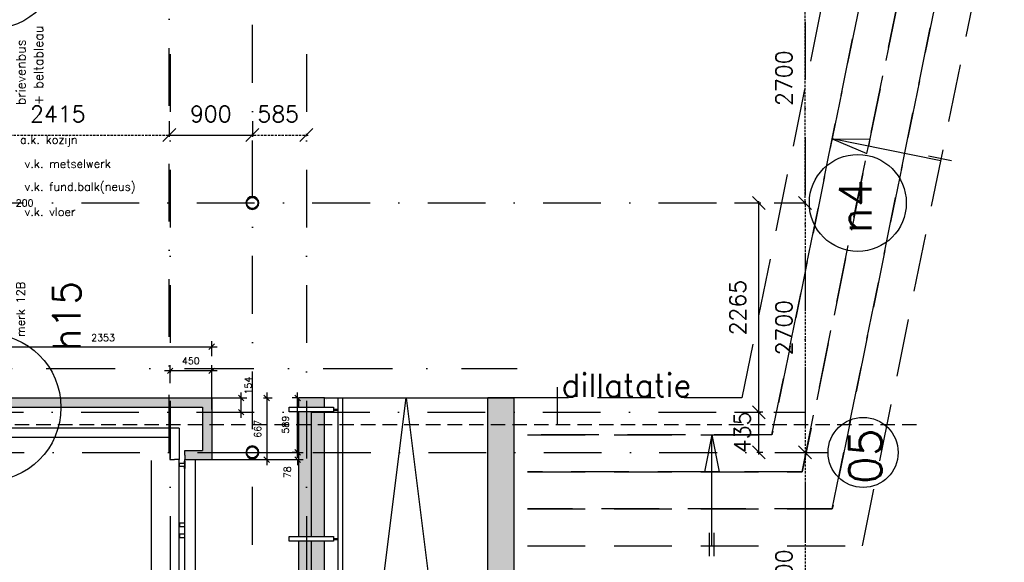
# Model space of a CAD drawing. Extents: x -33344 to 2055880, y -64816 to 121260.
# Tile 64 of 133: x 46280 to 56941, y 54858 to 60730. Entities that reach past the tile are written whole.
import ezdxf

# ---------------------------------------------------------------- set-up
doc = ezdxf.new("R2010")
doc.units = 0
doc.header["$LTSCALE"] = 50
doc.header["$MEASUREMENT"] = 0
doc.header["$PDMODE"] = 3
doc.header["$PDSIZE"] = 0.1
for name, pattern in [('DASHDOT', [1, 0.5, -0.25, 0, -0.25]), ('DASHED', [0.75, 0.5, -0.25]), ('HIDDEN', [0.375, 0.25, -0.125]), ('HIDDEN2', [0.1875, 0.125, -0.0625]), ('STRAM_0WT$0$DASHDOT', [25, 12.5, -6.25, 0, -6.25]), ('STRAM_0WT$0$HIDDEN', [9.375, 6.25, -3.125]), ('STRAM_0WT$1$DASHDOT', [25, 12.5, -6.25, 0, -6.25]), ('STRAM_0WT$1$DD1', [2.66667, 1.66667, -0.5, 0, -0.5])]:
    doc.linetypes.add(name, pattern=pattern)
doc.layers.get('0').update_dxf_attribs({"linetype": 'CONTINUOUS'})
doc.layers.get('DEFPOINTS').update_dxf_attribs({"linetype": 'CONTINUOUS'})
for name, color, linetype in [('_BESTAAND_ONGEIJZIGD', 8, 'CONTINUOUS'), ('_BRANDCOMPART', 6, 'DASHDOT'), ('_DETAILNUMMERS', 4, 'CONTINUOUS'), ('_DETAILNUMMERSTEKST', 4, 'CONTINUOUS'), ('A--A21--_F123-', 9, 'CONTINUOUS'), ('A--A28--_F-2--', 7, 'CONTINUOUS'), ('A--L21--', 3, 'CONTINUOUS'), ('A--L21--_F-2--', 7, 'CONTINUOUS'), ('A--L21A3_BUITENWAND', 3, 'CONTINUOUS'), ('A--L28--', 7, 'CONTINUOUS'), ('A--L28--_F-2--', 7, 'CONTINUOUS'), ('A--L28DC1_KONSTR', 1, 'HIDDEN'), ('A--M$1A-_F123-', 1, 'CONTINUOUS'), ('C_METSELWERK', 3, 'CONTINUOUS'), ('HELLINGBANEN_TRAPPEN', 1, 'CONTINUOUS'), ('L1', 1, 'CONTINUOUS'), ('STRAM_0WT$0$A--L$7A-_STRA0', 1, 'STRAM_0WT$1$DASHDOT'), ('STRAM_0WT$0$A--L$7A1-_STR0', 1, 'CONTINUOUS'), ('STRAM_0WT$0$A--L$7A3-_STR0', 3, 'CONTINUOUS'), ('STRAM_0WT$0$A--T$7A8-_STRA', 8, 'STRAM_0WT$0$DASHDOT'), ('STRAM_0WT$1$A--M$1A-_F123-', 1, 'CONTINUOUS'), ('STRAM_0WT$1$A--T$7A8-_STRA', 8, 'STRAM_0WT$1$DASHDOT'), ('STRAM_0WT$1$STRAMIEN', 1, 'STRAM_0WT$1$DD1'), ('TEGELS', 253, 'CONTINUOUS'), ('TEKST_KOZIJNMERK', 2, 'CONTINUOUS'), ('X--LR---_CP', 7, 'CONTINUOUS'), ('XREF', 7, 'CONTINUOUS')]:
    doc.layers.add(name, color=color, linetype=linetype)
doc.styles.add('ALFA-0_25', font='ROMANS')
doc.styles.add('HIEMSTRA', font='romans.shx')
doc.styles.add('STRAM_0WT$1$HIEMSTRA', font='romans.shx')
doc.dimstyles.get("Standard").update_dxf_attribs({"dimscale": 30, "dimtxt": 2.5, "dimasz": 2, "dimexe": 2, "dimexo": 0, "dimgap": 2, "dimtad": 1, "dimdec": 0, "dimzin": 0, "dimtxsty": 'HIEMSTRA', "dimblk1": 'OBLIQUE', "dimblk2": 'OBLIQUE', "dimsah": 1, "dimcen": -3, "dimdle": 2, "dimclrd": 2, "dimclre": 2, "dimclrt": 3, "dimazin": 3, "dimtfac": 1, "dimtofl": 0, "dimtmove": 0, "dimatfit": 3, "dimtvp": 0.833333, "dimtolj": 1, "dimtzin": 0})
doc.dimstyles.new('STANDARD$0', dxfattribs={"dimscale": 30, "dimtxt": 2.5, "dimasz": 2, "dimexe": 2, "dimexo": 0, "dimgap": 2, "dimtad": 1, "dimdec": 0, "dimzin": 0, "dimtxsty": 'ALFA-0_25', "dimblk1": 'OBLIQUE', "dimblk2": 'OBLIQUE', "dimsah": 1, "dimcen": -3, "dimdle": 2, "dimclrd": 1, "dimclre": 1, "dimclrt": 2, "dimazin": 3, "dimtfac": 0.666667, "dimtofl": 0, "dimtmove": 0, "dimatfit": 3, "dimtvp": 0.833333, "dimtolj": 1, "dimtzin": 0})
doc.dimstyles.new('STRAM_0WT$0$STANDARD', dxfattribs={"dimscale": 70, "dimtxt": 2.5, "dimasz": 2, "dimexe": 0.3, "dimexo": 0.3, "dimgap": 2, "dimtad": 1, "dimdec": 0, "dimzin": 0, "dimtxsty": 'STRAM_0WT$1$HIEMSTRA', "dimblk1": 'STRAM_0WT$0$_OBLIQUE', "dimblk2": 'STRAM_0WT$0$_OBLIQUE', "dimsah": 1, "dimcen": -0.09, "dimdle": 0.3, "dimclrd": 1, "dimclre": 1, "dimclrt": 4, "dimazin": 3, "dimtfac": 1, "dimtdec": 4, "dimtix": 1, "dimtofl": 0, "dimtmove": 0, "dimatfit": 3, "dimtvp": 625, "dimtolj": 1, "dimtzin": 0})

# ---------------------------------------------------------------- blocks, each defined once
blk = doc.blocks.new('*U1458')
at = {"layer": 'A--L21--', "color": 8, "linetype": 'CONTINUOUS'}
for points in [[(50, 50), (50, 50), (50, -290), (0, -290)], [(50, 50), (50, 50), (50, -290), (0, -290)], [(50, 50), (50, 50), (50, -290), (0, -290)], [(-50, -50), (-50, -50), (-50, -290), (0, -290)]]:
    blk.add_lwpolyline(points, dxfattribs=at)
blk = doc.blocks.new('*U1457')
at = {"layer": 'A--L21--', "color": 8, "linetype": 'CONTINUOUS'}
for points in [[(50, 50), (50, 50), (-5080, 50), (-5080, 0)], [(50, 50), (50, 50), (-5080, 50), (-5080, 0)], [(50, 50), (50, 50), (-5080, 50), (-5080, 0)], [(-50, -50), (-50, -50), (-5080, -50), (-5080, 0)]]:
    blk.add_lwpolyline(points, dxfattribs=at)
blk = doc.blocks.new('6432')
at = {"layer": '_BESTAAND_ONGEIJZIGD', "linetype": 'CONTINUOUS'}
blk.add_lwpolyline([(0, 80), (-4, 80), (-4, 58), (-57, 58), (-57, 22), (-4, 22), (-4, 0), (0, 0)], close=True, dxfattribs=at)
blk = doc.blocks.new('*U1328')
at = {"layer": 'A--A21--_F123-', "color": 2}
for points in [[(0, 0), (0, 50), (2303, 0), (2353, 50)], [(2303, 0), (2253, -50), (0, 0), (0, -50)]]:
    blk.add_solid(points, dxfattribs=at)
at = {"layer": 'A--L21--_F-2--', "color": 3, "linetype": 'CONTINUOUS'}
for points in [[(0, 0), (0, 50), (2353, 50), (2353, 50)], [(0, 0), (0, -50), (2253, -50), (2253, -50)]]:
    blk.add_lwpolyline(points, dxfattribs=at)
blk = doc.blocks.new('*U1327')
at = {"layer": 'A--A21--_F123-', "color": 2}
for points in [[(0, 0), (0, 50), (242, 0), (192, 50)], [(242, 0), (292, -50), (0, 0), (0, -50)]]:
    blk.add_solid(points, dxfattribs=at)
at = {"layer": 'A--L21--_F-2--', "color": 3, "linetype": 'CONTINUOUS'}
for points in [[(0, 0), (0, 50), (192, 50), (192, 50)], [(0, 0), (0, -50), (292, -50), (292, -50)]]:
    blk.add_lwpolyline(points, dxfattribs=at)
blk = doc.blocks.new('*U1326')
at = {"layer": 'A--A21--_F123-', "color": 2}
for points in [[(0, -567), (-50, -517), (0, 0), (-50, -50)], [(0, 0), (50, 50), (0, -567), (50, -617)]]:
    blk.add_solid(points, dxfattribs=at)
at = {"layer": 'A--L21--_F-2--', "color": 3, "linetype": 'CONTINUOUS'}
for points in [[(50, 50), (50, 50), (50, -617), (50, -617)], [(-50, -50), (-50, -50), (-50, -517), (-50, -517)]]:
    blk.add_lwpolyline(points, dxfattribs=at)
blk = doc.blocks.new('_OBLIQUE')
at = {"color": 0, "linetype": 'BYBLOCK'}
blk.add_line((-0.5, -0.5), (0.5, 0.5), dxfattribs=at)
blk = doc.blocks.new('*D145')
at = {"layer": 'A--M$1A-_F123-', "color": 1}
for p, q in [((47909, 56795), (47909, 56990)), ((48359, 56512), (48359, 56990)), ((48419, 56930), (47849, 56930))]:
    blk.add_line(p, q, dxfattribs=at)
at = {"layer": 'DEFPOINTS', "color": 0}
for p in [(47909, 56930), (47909, 56795), (48359, 56512)]:
    blk.add_point(p, dxfattribs=at)
at = {"layer": 'A--M$1A-_F123-', "color": 1, "xscale": 60, "yscale": 60, "zscale": 60, "rotation": 180}
blk.add_blockref('_OBLIQUE', (47909, 56930), dxfattribs=at)
at = {"layer": 'A--M$1A-_F123-', "color": 1, "xscale": 60, "yscale": 60, "zscale": 60}
blk.add_blockref('_OBLIQUE', (48359, 56930), dxfattribs=at)
at = {"layer": 'A--M$1A-_F123-', "color": 2, "insert": (48133, 57038), "char_height": 75, "attachment_point": 5, "style": 'ALFA-0_25'}
blk.add_mtext('\\A1;450', dxfattribs=at)
blk = doc.blocks.new('*D146')
at = {"layer": 'A--M$1A-_F123-', "color": 1}
for p, q in [((49289, 56047), (49289, 56107)), ((48359, 56047), (49349, 56047)), ((48359, 55969), (49349, 55969)), ((49289, 55969), (49289, 55909))]:
    blk.add_line(p, q, dxfattribs=at)
at = {"layer": 'DEFPOINTS', "color": 0}
for p in [(48359, 56047), (49289, 56047), (48359, 55969)]:
    blk.add_point(p, dxfattribs=at)
at = {"layer": 'A--M$1A-_F123-', "color": 1, "xscale": 60, "yscale": 60, "zscale": 60}
for p, rotation in [((49289, 56047), 270), ((49289, 55969), 90)]:
    blk.add_blockref('_OBLIQUE', p, dxfattribs=dict(at, rotation=rotation))
at = {"layer": 'A--M$1A-_F123-', "color": 2, "insert": (49179, 55832), "char_height": 75, "attachment_point": 5, "rotation": 90, "style": 'ALFA-0_25'}
blk.add_mtext('\\A1;78', dxfattribs=at)
blk = doc.blocks.new('*D147')
at = {"layer": 'A--M$1A-_F123-', "color": 1}
for p, q in [((49289, 56636), (49229, 56636)), ((49289, 55987), (49289, 56696)), ((49289, 56047), (49229, 56047))]:
    blk.add_line(p, q, dxfattribs=at)
at = {"layer": 'DEFPOINTS', "color": 0}
for p in [(49289, 56636), (49289, 56636), (49289, 56047)]:
    blk.add_point(p, dxfattribs=at)
at = {"layer": 'A--M$1A-_F123-', "color": 1, "xscale": 60, "yscale": 60, "zscale": 60}
for p, rotation in [((49289, 56636), 90), ((49289, 56047), 270)]:
    blk.add_blockref('_OBLIQUE', p, dxfattribs=dict(at, rotation=rotation))
at = {"layer": 'A--M$1A-_F123-', "color": 2, "insert": (49158, 56347), "char_height": 75, "attachment_point": 5, "rotation": 90, "style": 'ALFA-0_25'}
blk.add_mtext('\\A1;589', dxfattribs=at)
blk = doc.blocks.new('Q020871-')
at = {"layer": 'A--A28--_F-2--', "color": 3, "linetype": 'CONTINUOUS'}
for points in [[(-60, 0), (-70, 0), (-55, 23), (-65, 27)], [(-55, -23), (-65, -27), (-60, 0), (-70, 0)], [(-55, 23), (-65, 27), (-42, 42), (-49, 49)], [(-42, 42), (-49, 49), (-23, 55), (-27, 65)], [(-23, 55), (-27, 65), (0, 60), (0, 70)], [(0, 60), (0, 70), (23, 55), (27, 65)], [(23, 55), (27, 65), (42, 42), (49, 49)], [(42, 42), (49, 49), (55, 23), (65, 27)], [(55, 23), (65, 27), (60, 0), (70, 0)], [(60, 0), (70, 0), (55, -23), (65, -27)], [(-42, -42), (-49, -49), (-55, -23), (-65, -27)], [(-23, -55), (-27, -65), (-42, -42), (-49, -49)], [(0, -60), (0, -70), (-23, -55), (-27, -65)], [(23, -55), (27, -65), (0, -60), (0, -70)], [(42, -42), (49, -49), (23, -55), (27, -65)], [(55, -23), (65, -27), (42, -42), (49, -49)]]:
    blk.add_solid(points, dxfattribs=at)
at = {"layer": 'A--L28--_F-2--', "color": 3, "linetype": 'CONTINUOUS'}
blk.add_lwpolyline([(0, 70, 1), (0, -70, 1), (0, 70), (0, 60, -1), (0, -60, -1), (0, 60)], format="xyb", close=True, dxfattribs=at)
at = {"layer": 'X--LR---_CP', "color": 4, "linetype": 'CONTINUOUS'}
blk.add_point((0, 0), dxfattribs=at)
blk = doc.blocks.new('*D470')
at = {"layer": 'A--M$1A-_F123-', "color": 1}
for p, q in [((46194, 58747), (45874, 58747)), ((45934, 58586), (45934, 58807)), ((46134, 58586), (46134, 58807))]:
    blk.add_line(p, q, dxfattribs=at)
at = {"layer": 'DEFPOINTS', "color": 0}
for p in [(45934, 58747), (45934, 58586), (46134, 58586)]:
    blk.add_point(p, dxfattribs=at)
at = {"layer": 'A--M$1A-_F123-', "color": 1, "xscale": 60, "yscale": 60, "zscale": 60, "rotation": 180}
blk.add_blockref('_OBLIQUE', (45934, 58747), dxfattribs=at)
at = {"layer": 'A--M$1A-_F123-', "color": 1, "xscale": 60, "yscale": 60, "zscale": 60}
blk.add_blockref('_OBLIQUE', (46134, 58747), dxfattribs=at)
at = {"layer": 'A--M$1A-_F123-', "color": 2, "insert": (46333, 58747), "char_height": 75, "attachment_point": 5, "style": 'ALFA-0_25'}
blk.add_mtext('\\A1;200', dxfattribs=at)
blk = doc.blocks.new('*D617')
at = {"layer": 'A--M$1A-_F123-', "color": 1, "linetype": 'CONTINUOUS'}
for p, q in [((45946, 57191), (48419, 57191)), ((46006, 57088), (46006, 57251)), ((48359, 57088), (48359, 57251))]:
    blk.add_line(p, q, dxfattribs=at)
at = {"layer": 'DEFPOINTS', "color": 0, "linetype": 'CONTINUOUS'}
for p in [(48359, 57191), (46006, 57088), (48359, 57088)]:
    blk.add_point(p, dxfattribs=at)
at = {"layer": 'A--M$1A-_F123-', "color": 1, "linetype": 'CONTINUOUS', "xscale": 60, "yscale": 60, "zscale": 60, "rotation": 180}
blk.add_blockref('_OBLIQUE', (46006, 57191), dxfattribs=at)
at = {"layer": 'A--M$1A-_F123-', "color": 1, "linetype": 'CONTINUOUS', "xscale": 60, "yscale": 60, "zscale": 60}
blk.add_blockref('_OBLIQUE', (48359, 57191), dxfattribs=at)
at = {"layer": 'A--M$1A-_F123-', "color": 2, "linetype": 'CONTINUOUS', "insert": (47183, 57289), "char_height": 75, "attachment_point": 5, "style": 'ALFA-0_25'}
blk.add_mtext('\\A1;2353', dxfattribs=at)
blk = doc.blocks.new('*D618')
at = {"layer": 'A--M$1A-_F123-', "color": 1, "linetype": 'CONTINUOUS'}
for p, q in [((48359, 56636), (48738, 56636)), ((48678, 56422), (48678, 56696)), ((48670, 56482), (48738, 56482))]:
    blk.add_line(p, q, dxfattribs=at)
at = {"layer": 'DEFPOINTS', "color": 0, "linetype": 'CONTINUOUS'}
for p in [(48359, 56636), (48678, 56636), (48670, 56482)]:
    blk.add_point(p, dxfattribs=at)
at = {"layer": 'A--M$1A-_F123-', "color": 1, "linetype": 'CONTINUOUS', "xscale": 60, "yscale": 60, "zscale": 60}
for p, rotation in [((48678, 56636), 90), ((48678, 56482), 270)]:
    blk.add_blockref('_OBLIQUE', p, dxfattribs=dict(at, rotation=rotation))
at = {"layer": 'A--M$1A-_F123-', "color": 2, "linetype": 'CONTINUOUS', "insert": (48754, 56770), "char_height": 75, "attachment_point": 5, "rotation": 90, "style": 'ALFA-0_25'}
blk.add_mtext('\\A1;154', dxfattribs=at)
blk = doc.blocks.new('*D619')
at = {"layer": 'A--M$1A-_F123-', "color": 1, "linetype": 'CONTINUOUS'}
for p, q in [((48921, 56636), (49015, 56636)), ((48955, 56696), (48955, 55909)), ((48921, 55969), (49015, 55969))]:
    blk.add_line(p, q, dxfattribs=at)
at = {"layer": 'DEFPOINTS', "color": 0, "linetype": 'CONTINUOUS'}
for p in [(48921, 56636), (48921, 55969), (48955, 55969)]:
    blk.add_point(p, dxfattribs=at)
at = {"layer": 'A--M$1A-_F123-', "color": 1, "linetype": 'CONTINUOUS', "xscale": 60, "yscale": 60, "zscale": 60}
for p, rotation in [((48955, 56636), 90), ((48955, 55969), 270)]:
    blk.add_blockref('_OBLIQUE', p, dxfattribs=dict(at, rotation=rotation))
at = {"layer": 'A--M$1A-_F123-', "color": 2, "linetype": 'CONTINUOUS', "insert": (48857, 56302), "char_height": 75, "attachment_point": 5, "rotation": 90, "style": 'ALFA-0_25'}
blk.add_mtext('\\A1;667', dxfattribs=at)
blk = doc.blocks.new('*D654')
at = {"layer": 'A--M$1A-_F123-', "color": 2, "linetype": 'CONTINUOUS'}
blk.add_arc((45484, 90090), 1980, 75, 90, dxfattribs=at)
at = {"layer": 'DEFPOINTS', "color": 0, "linetype": 'CONTINUOUS'}
for p in [(45484, 95375), (46707, 94652), (45828, 92040), (45183, 88966), (45484, 56047)]:
    blk.add_point(p, dxfattribs=at)
at = {"layer": 'A--M$1A-_F123-', "color": 2, "linetype": 'CONTINUOUS', "xscale": 60, "yscale": 60, "zscale": 60}
for p, rotation in [((45484, 92070), 180), ((45997, 92002), 344.9999999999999)]:
    blk.add_blockref('_OBLIQUE', p, dxfattribs=dict(at, rotation=rotation))
at = {"layer": 'A--M$1A-_F123-', "color": 3, "linetype": 'CONTINUOUS', "insert": (45756, 92150), "char_height": 75, "attachment_point": 5, "rotation": 352.5, "style": 'HIEMSTRA'}
blk.add_mtext('\\A1;15°', dxfattribs=at)
blk = doc.blocks.new('STRAM_0WT$0$_OBLIQUE')
at = {"color": 0, "linetype": 'BYBLOCK'}
blk.add_line((-0.5, -0.5), (0.5, 0.5), dxfattribs=at)
blk = doc.blocks.new('*D1863')
at = {"color": 1, "linetype": 'BYBLOCK'}
for p, q in [((-21017, 26479), (-21017, 29221)), ((-20996, 29200), (-20996, 29200)), ((-21038, 26500), (-21038, 26500))]:
    blk.add_line(p, q, dxfattribs=at)
at = {"layer": 'DEFPOINTS', "color": 0, "linetype": 'BYBLOCK'}
for p in [(-21017, 29200), (-21017, 29200), (-21017, 26500)]:
    blk.add_point(p, dxfattribs=at)
at = {"color": 1, "linetype": 'BYBLOCK', "xscale": 140, "yscale": 140, "zscale": 140}
for p, rotation in [((-21017, 29200), 90), ((-21017, 26500), 270)]:
    blk.add_blockref('STRAM_0WT$0$_OBLIQUE', p, dxfattribs=dict(at, rotation=rotation))
at = {"color": 4, "linetype": 'BYBLOCK', "insert": (-21245, 27850), "char_height": 175, "attachment_point": 5, "rotation": 90, "style": 'STRAM_0WT$1$HIEMSTRA'}
blk.add_mtext('\\A1;2700', dxfattribs=at)
blk = doc.blocks.new('*D1833')
at = {"color": 1, "linetype": 'BYBLOCK'}
for p, q in [((-21038, 26500), (-21038, 26500)), ((-21017, 26521), (-21017, 23779)), ((-20996, 23800), (-20996, 23800))]:
    blk.add_line(p, q, dxfattribs=at)
at = {"layer": 'DEFPOINTS', "color": 0, "linetype": 'BYBLOCK'}
for p in [(-21017, 26500), (-21017, 23800), (-21017, 23800)]:
    blk.add_point(p, dxfattribs=at)
at = {"color": 1, "linetype": 'BYBLOCK', "xscale": 140, "yscale": 140, "zscale": 140}
for p, rotation in [((-21017, 26500), 90), ((-21017, 23800), 270)]:
    blk.add_blockref('STRAM_0WT$0$_OBLIQUE', p, dxfattribs=dict(at, rotation=rotation))
at = {"color": 4, "linetype": 'BYBLOCK', "insert": (-21245, 25150), "char_height": 175, "attachment_point": 5, "rotation": 90, "style": 'STRAM_0WT$1$HIEMSTRA'}
blk.add_mtext('\\A1;2700', dxfattribs=at)
blk = doc.blocks.new('*D1866')
at = {"color": 1, "linetype": 'BYBLOCK'}
for p, q in [((-21147, 23800), (-20996, 23800)), ((-21017, 23821), (-21017, 21079)), ((-21147, 21100), (-20996, 21100))]:
    blk.add_line(p, q, dxfattribs=at)
at = {"layer": 'DEFPOINTS', "color": 0, "linetype": 'BYBLOCK'}
for p in [(-21168, 23800), (-21168, 21100), (-21017, 21100)]:
    blk.add_point(p, dxfattribs=at)
at = {"color": 1, "linetype": 'BYBLOCK', "xscale": 140, "yscale": 140, "zscale": 140}
for p, rotation in [((-21017, 23800), 90), ((-21017, 21100), 270)]:
    blk.add_blockref('STRAM_0WT$0$_OBLIQUE', p, dxfattribs=dict(at, rotation=rotation))
at = {"color": 4, "linetype": 'BYBLOCK', "insert": (-21245, 22450), "char_height": 175, "attachment_point": 5, "rotation": 90, "style": 'STRAM_0WT$1$HIEMSTRA'}
blk.add_mtext('\\A1;2700', dxfattribs=at)
blk = doc.blocks.new('*D1897')
at = {"color": 1, "linetype": 'BYBLOCK'}
for p, q in [((-26841, 27235), (-26214, 27235)), ((-26820, 27224), (-26820, 27256)), ((-26235, 27224), (-26235, 27256))]:
    blk.add_line(p, q, dxfattribs=at)
at = {"layer": 'DEFPOINTS', "color": 0, "linetype": 'BYBLOCK'}
for p in [(-26820, 27203), (-26235, 27235), (-26235, 27203)]:
    blk.add_point(p, dxfattribs=at)
at = {"color": 1, "linetype": 'BYBLOCK', "xscale": 140, "yscale": 140, "zscale": 140, "rotation": 180}
blk.add_blockref('STRAM_0WT$0$_OBLIQUE', (-26820, 27235), dxfattribs=at)
at = {"color": 1, "linetype": 'BYBLOCK', "xscale": 140, "yscale": 140, "zscale": 140}
blk.add_blockref('STRAM_0WT$0$_OBLIQUE', (-26235, 27235), dxfattribs=at)
at = {"color": 4, "linetype": 'BYBLOCK', "insert": (-26540, 27463), "char_height": 175, "attachment_point": 5, "style": 'STRAM_0WT$1$HIEMSTRA'}
blk.add_mtext('\\A1;585', dxfattribs=at)
blk = doc.blocks.new('*D1946')
at = {"layer": 'DEFPOINTS', "color": 0}
for p in [(-21336, 24235), (-21270, 24235), (-21270, 23800)]:
    blk.add_point(p, dxfattribs=at)
at = {"layer": 'STRAM_0WT$1$A--M$1A-_F123-', "color": 1}
for p, q in [((-21291, 24235), (-21357, 24235)), ((-21336, 23779), (-21336, 24256)), ((-21291, 23800), (-21357, 23800))]:
    blk.add_line(p, q, dxfattribs=at)
at = {"layer": 'STRAM_0WT$1$A--M$1A-_F123-', "color": 1, "xscale": 140, "yscale": 140, "zscale": 140}
for p, rotation in [((-21336, 24235), 90), ((-21336, 23800), 270)]:
    blk.add_blockref('STRAM_0WT$0$_OBLIQUE', p, dxfattribs=dict(at, rotation=rotation))
at = {"layer": 'STRAM_0WT$1$A--M$1A-_F123-', "color": 4, "insert": (-21515, 24017), "char_height": 175, "attachment_point": 5, "rotation": 90, "style": 'STRAM_0WT$1$HIEMSTRA'}
blk.add_mtext('\\A1;435', dxfattribs=at)
blk = doc.blocks.new('*D1947')
at = {"layer": 'DEFPOINTS', "color": 0}
for p in [(-21621, 26500), (-21336, 26500), (-21621, 24235)]:
    blk.add_point(p, dxfattribs=at)
at = {"layer": 'STRAM_0WT$1$A--M$1A-_F123-', "color": 1}
for p, q in [((-21600, 26500), (-21315, 26500)), ((-21336, 24214), (-21336, 26521)), ((-21600, 24235), (-21315, 24235))]:
    blk.add_line(p, q, dxfattribs=at)
at = {"layer": 'STRAM_0WT$1$A--M$1A-_F123-', "color": 1, "xscale": 140, "yscale": 140, "zscale": 140}
for p, rotation in [((-21336, 26500), 90), ((-21336, 24235), 270)]:
    blk.add_blockref('STRAM_0WT$0$_OBLIQUE', p, dxfattribs=dict(at, rotation=rotation))
at = {"layer": 'STRAM_0WT$1$A--M$1A-_F123-', "color": 4, "insert": (-21564, 25367), "char_height": 175, "attachment_point": 5, "rotation": 90, "style": 'STRAM_0WT$1$HIEMSTRA'}
blk.add_mtext('\\A1;2265', dxfattribs=at)
blk = doc.blocks.new('*D1948')
at = {"layer": 'DEFPOINTS', "color": 0}
for p in [(-27720, 27406), (-26820, 27406), (-26820, 27235)]:
    blk.add_point(p, dxfattribs=at)
at = {"layer": 'STRAM_0WT$1$A--M$1A-_F123-', "color": 1}
for p, q in [((-27720, 27385), (-27720, 27214)), ((-26820, 27385), (-26820, 27214)), ((-27741, 27235), (-26799, 27235))]:
    blk.add_line(p, q, dxfattribs=at)
at = {"layer": 'STRAM_0WT$1$A--M$1A-_F123-', "color": 1, "xscale": 140, "yscale": 140, "zscale": 140, "rotation": 180}
blk.add_blockref('STRAM_0WT$0$_OBLIQUE', (-27720, 27235), dxfattribs=at)
at = {"layer": 'STRAM_0WT$1$A--M$1A-_F123-', "color": 1, "xscale": 140, "yscale": 140, "zscale": 140}
blk.add_blockref('STRAM_0WT$0$_OBLIQUE', (-26820, 27235), dxfattribs=at)
at = {"layer": 'STRAM_0WT$1$A--M$1A-_F123-', "color": 4, "insert": (-27270, 27463), "char_height": 175, "attachment_point": 5, "style": 'STRAM_0WT$1$HIEMSTRA'}
blk.add_mtext('\\A1;900', dxfattribs=at)
blk = doc.blocks.new('*D1963')
at = {"color": 1, "linetype": 'BYBLOCK'}
for p, q in [((-30135, 27295), (-30135, 27214)), ((-27720, 27295), (-27720, 27214)), ((-30156, 27235), (-27699, 27235))]:
    blk.add_line(p, q, dxfattribs=at)
at = {"layer": 'DEFPOINTS', "color": 0, "linetype": 'BYBLOCK'}
for p in [(-30135, 27316), (-27720, 27316), (-27720, 27235)]:
    blk.add_point(p, dxfattribs=at)
at = {"color": 1, "linetype": 'BYBLOCK', "xscale": 140, "yscale": 140, "zscale": 140, "rotation": 180}
blk.add_blockref('STRAM_0WT$0$_OBLIQUE', (-30135, 27235), dxfattribs=at)
at = {"color": 1, "linetype": 'BYBLOCK', "xscale": 140, "yscale": 140, "zscale": 140}
blk.add_blockref('STRAM_0WT$0$_OBLIQUE', (-27720, 27235), dxfattribs=at)
at = {"color": 4, "linetype": 'BYBLOCK', "insert": (-28927, 27463), "char_height": 175, "attachment_point": 5, "style": 'STRAM_0WT$1$HIEMSTRA'}
blk.add_mtext('\\A1;2415', dxfattribs=at)
blk = doc.blocks.new('A$C174658AB')
at = {"layer": 'A--L28DC1_KONSTR', "color": 1, "linetype": 'CONTINUOUS'}
for p, q in [((0, 5), (50, 5)), ((0, -5), (50, -5))]:
    blk.add_line(p, q, dxfattribs=at)
blk = doc.blocks.new('STRAM_0WT')
at = {"layer": 'STRAM_0WT$0$A--L$7A-_STRA0'}
for p, q in [((-26819.938, 9050), (-26819.938, 63335.256)), ((-27719.938, 23800), (-27719.938, 63128.251)), ((-66174.285, 26500), (-20830.441, 26500)), ((-39925.329, 24235), (-20830.441, 24235))]:
    blk.add_line(p, q, dxfattribs=at)
at = {"layer": 'STRAM_0WT$0$A--L$7A1-_STR0'}
for centre, radius in [((-20264.007, 26500), 525), ((-20206.688, 23800), 379.497)]:
    blk.add_circle(centre, radius, dxfattribs=at)
at = {"layer": 'STRAM_0WT$1$A--T$7A8-_STRA', "color": 8}
for p, q in [((-27709.938, 28110.192), (-27709.938, -5393.534)), ((-26234.938, 28110.192), (-26234.938, -7375.62)), ((-66167.142, 23800), (-20586.185, 23800))]:
    blk.add_line(p, q, dxfattribs=at)
at = {"layer": 'STRAM_0WT$1$STRAMIEN', "color": 8, "linetype": 'STRAM_0WT$0$HIDDEN', "ltscale": 0.5}
blk.add_lwpolyline([(-19628.191, 24100), (-39039.938, 24100), (-39039.938, 13250), (-50246.691, 13250), (-59989.832, 15234.692)], dxfattribs=at)
at = {"layer": 'STRAM_0WT$0$A--L$7A3-_STR0', "style": 'STRAM_0WT$1$HIEMSTRA'}
for s, p in [('n4', (-20116.559, 26169.899)), ('05', (-20008.898, 23458.979))]:
    blk.add_text(s, height=350, rotation=90, dxfattribs=at).set_placement(p)
at = {"layer": 'STRAM_0WT$1$STRAMIEN', "linetype": 'STRAM_0WT$1$DASHDOT', "style": 'STRAM_0WT$1$HIEMSTRA'}
blk.add_text('dillatatie', height=250, dxfattribs=at).set_placement((-23470.898, 24401.808))
at = {"layer": 'STRAM_0WT$1$A--M$1A-_F123-', "linetype": 'CONTINUOUS'}
for base, p1, p2, picture, middle in [((-20836.185, 29200.001), (-20836.185, 26500.001), (-20836.186, 29200.001), '*D1863', (-21063.685, 27850.001)), ((-20836.185, 23800), (-20836.185, 26499.999), (-20836.186, 23800), '*D1833', (-21063.685, 25150)), ((-20836.185, 21100), (-20986.555, 23800), (-20986.555, 21100), '*D1866', (-21063.685, 22450))]:
    dim = blk.add_linear_dim(base=base, p1=p1, p2=p2, angle=90, dimstyle='STRAM_0WT$0$STANDARD', dxfattribs=at)
    dim.commit()
    dim.dimension.update_dxf_attribs({"geometry": picture, "text_midpoint": middle, "insert": (181.162, 0)})
dim = blk.add_linear_dim(base=(-27719.938, 27235.418), p1=(-30134.929, 27316.182), p2=(-27719.938, 27316.182), dimstyle='STRAM_0WT$0$STANDARD', dxfattribs=at)
dim.commit()
dim.dimension.update_dxf_attribs({"geometry": '*D1963', "text_midpoint": (-28927.434, 27462.918)})
at = {"layer": 'STRAM_0WT$1$A--M$1A-_F123-'}
dim = blk.add_linear_dim(base=(-26819.938, 27235.418), p1=(-27719.938, 27405.665), p2=(-26819.938, 27405.665), dimstyle='STRAM_0WT$0$STANDARD', override={"dimcen": -0.09}, dxfattribs=at)
dim.commit()
dim.dimension.update_dxf_attribs({"geometry": '*D1948', "text_midpoint": (-27269.938, 27462.918)})
at = {"layer": 'STRAM_0WT$1$A--M$1A-_F123-', "linetype": 'CONTINUOUS'}
dim = blk.add_linear_dim(base=(-26234.938, 27235.418), p1=(-26819.938, 27203.089), p2=(-26234.938, 27203.089), dimstyle='STRAM_0WT$0$STANDARD', dxfattribs=at)
dim.commit()
dim.dimension.update_dxf_attribs({"geometry": '*D1897', "text_midpoint": (-26540.044, 27462.918), "dimtype": 128})
at = {"layer": 'STRAM_0WT$1$A--M$1A-_F123-'}
dim = blk.add_linear_dim(base=(-21336.185, 26500), p1=(-21620.945, 24235), p2=(-21620.945, 26500), angle=90, dimstyle='STRAM_0WT$0$STANDARD', override={"dimcen": -0.09}, dxfattribs=at)
dim.commit()
dim.dimension.update_dxf_attribs({"geometry": '*D1947', "text_midpoint": (-21563.685, 25367.5)})
dim = blk.add_linear_dim(base=(-21336.185, 24235), p1=(-21270.471, 23800), p2=(-21270.471, 24235), angle=90, dimstyle='STRAM_0WT$0$STANDARD', override={"dimcen": -0.09}, dxfattribs=at)
dim.commit()
dim.dimension.update_dxf_attribs({"geometry": '*D1946', "text_midpoint": (-21515.485, 24017.5), "dimtype": 128})

msp = doc.modelspace()

# ---------------------------------------------------------------- hatches: boundary and pattern name
at = {"layer": 'A--L28DC1_KONSTR', "linetype": 'CONTINUOUS'}
h = msp.add_hatch(color=21, dxfattribs=at)
h.paths.add_polyline_path([(60272.4, 47528), (60272.4, 47808), (56981.5, 47808), (56981.5, 47528)])
h.paths.add_polyline_path([(56931.5, 47528), (56931.5, 47808), (55581.5, 47808), (55581.5, 47528)])
h.paths.add_polyline_path([(55531.5, 47528), (55531.5, 47808), (54181.5, 47808), (54181.5, 47528)])
h.paths.add_polyline_path([(54131.5, 47528), (54131.5, 47808), (52781.5, 47808), (52781.5, 47528)])
h.paths.add_polyline_path([(52731.5, 47528), (52731.5, 47808), (51381.5, 47808), (51381.5, 47528)])
h.paths.add_polyline_path([(51331.5, 47528), (51331.5, 47808), (49981.5, 47808), (49981.5, 47528)])
h.paths.add_polyline_path([(49931.5, 47808), (49579.5, 47808), (49579.5, 48087), (49299.5, 48087), (49299.5, 46737), (49579.5, 46737), (49579.5, 47528), (49931.5, 47528)])
h.paths.add_polyline_path([(49579.5, 46073), (49579.5, 46687), (49299.5, 46687), (49299.5, 46073)])
h.paths.add_polyline_path([(49579.5, 48137), (49579.5, 49487), (49299.5, 49487), (49299.5, 48137)])
h.paths.add_polyline_path([(49579.5, 49537), (49579.5, 50887), (49299.5, 50887), (49299.5, 49537)])
h.paths.add_polyline_path([(49579.5, 50937), (49579.5, 52287), (49299.5, 52287), (49299.5, 50937)])
h.paths.add_polyline_path([(49579.5, 52337), (49579.5, 53687), (49299.5, 53687), (49299.5, 52337)])
h.paths.add_polyline_path([(49579.5, 53737), (49579.5, 55087), (49299.5, 55087), (49299.5, 53737)])
h.paths.add_polyline_path([(49579.5, 55137), (49579.5, 56487), (49299.5, 56487), (49299.5, 55137)])
h.paths.add_polyline_path([(49579.5, 56537), (49579.5, 56637), (49299.5, 56637), (49299.5, 56537)])
msp.add_hatch(color=21, dxfattribs=at).paths.add_polyline_path([(60272.4, 49566.9), (51349.5, 49566.9), (51349.5, 56635.9), (51629.5, 56635.9), (51629.5, 49846.9), (60272.4, 49846.9)])

# ---------------------------------------------------------------- linework, layer by layer
at = {"layer": '_BRANDCOMPART', "ltscale": 30}
msp.add_lwpolyline([(39064.6, 56954.9), (39064.6, 56954.9), (51668, 56954.9)], dxfattribs=at)
at = {"layer": '_DETAILNUMMERS'}
for centre in [(45943.1, 61423.3), (45926.9, 56533.3)]:
    msp.add_circle(centre, 800, dxfattribs=at)
at = {"layer": 'A--L21--'}
msp.add_line((47707.3, 45146.9), (47707.3, 55958.9), dxfattribs=at)
at = {"layer": 'A--L21A3_BUITENWAND'}
msp.add_lwpolyline([(60272.4, 49566.9), (51349.5, 49566.9), (51349.5, 56635.9), (51629.5, 56635.9), (51629.5, 49846.9), (60272.4, 49846.9)], close=True, dxfattribs=at)
at = {"layer": 'A--L28DC1_KONSTR', "color": 1, "linetype": 'CONTINUOUS'}
msp.add_line((49579.5, 56635.9), (51349.5, 56635.9), dxfattribs=at)
at = {"layer": 'A--L28DC1_KONSTR', "color": 0, "linetype": 'CONTINUOUS'}
for p, q in [((49599.5, 56620.9), (49599.5, 56620.9)), ((49729.5, 47956.9), (49729.5, 56635.9)), ((49777.5, 48006.9), (49777.5, 56635.9))]:
    msp.add_line(p, q, dxfattribs=at)
at = {"layer": 'A--L28DC1_KONSTR', "color": 4, "linetype": 'CONTINUOUS'}
for p, q in [((49439.5, 55135.9), (49439.5, 56481.9)), ((49439.5, 53735.9), (49439.5, 55085.9))]:
    msp.add_line(p, q, dxfattribs=at)
at = {"layer": 'A--L28DC1_KONSTR', "color": 2, "linetype": 'HIDDEN2', "ltscale": 100}
for points in [[(51779.5, 55035.9), (55405.6, 55035.9), (59455.4, 74915.4), (59016.8, 74767.7), (55078.9, 55435.9), (55078.9, 55435.9), (51779.5, 55435.9)], [(51779.5, 55435.9), (55078.9, 55435.9), (59016.8, 74767.7), (58591.3, 74681.3), (54752.1, 55835.9), (54752.1, 55835.9), (51779.5, 55835.9)], [(51779.5, 56235.9), (54425.4, 56235.9), (58176.4, 74650.3), (57772.9, 74673.1), (54098.7, 56635.9), (54098.7, 56635.9), (51629.5, 56635.9), (51629.5, 56535.9)], [(51779.5, 55835.9), (54752.1, 55835.9), (58591.3, 74681.3), (58176.4, 74650.3), (54425.4, 56235.9), (54425.4, 56235.9), (51779.5, 56235.9)]]:
    msp.add_lwpolyline(points, dxfattribs=at)
at = {"layer": 'A--L28DC1_KONSTR', "color": 1, "linetype": 'CONTINUOUS'}
for points in [[(56254.1, 59201.1), (55078.2, 59440.6), (55486, 59438.4), (55470.2, 59360.8)], [(56254.1, 59201.1), (55078.2, 59440.6), (55454.3, 59283.1), (55470.2, 59360.8)], [(56369.8, 59203), (56120.1, 59253.9)], [(49579.5, 49576.9), (50464.5, 56635.9), (51349.5, 49566.9)], [(53775.3, 55035.9), (53775.3, 56235.9), (53696, 55835.9), (53775.3, 55835.9)], [(53775.3, 55035.9), (53775.3, 56235.9), (53854.5, 55835.9), (53775.3, 55835.9)], [(53750.3, 54922.8), (53750.3, 55177.6)], [(53800.3, 54922.8), (53800.3, 55177.6)]]:
    msp.add_lwpolyline(points, dxfattribs=at)
at = {"layer": 'A--L28DC1_KONSTR', "color": 2, "linetype": 'CONTINUOUS'}
for points in [[(49199.5, 56535.9), (49679.5, 56535.9), (49679.5, 56485.9), (49199.5, 56485.9)], [(49199.5, 55135.9), (49679.5, 55135.9), (49679.5, 55085.9), (49199.5, 55085.9)]]:
    msp.add_lwpolyline(points, close=True, dxfattribs=at)
at = {"layer": 'C_METSELWERK'}
msp.add_line((51649.5, 56635.9), (51349.5, 56635.9), dxfattribs=at)
for points in [[(49579.5, 56535.9), (49579.5, 56635.9), (49299.5, 56635.9), (49299.5, 56535.9)], [(49579.5, 55135.9), (49579.5, 56485.9), (49299.5, 56485.9), (49299.5, 55135.9)], [(49579.5, 53735.9), (49579.5, 55085.9), (49299.5, 55085.9), (49299.5, 53735.9)]]:
    msp.add_lwpolyline(points, close=True, dxfattribs=at)
at = {"layer": 'L1', "color": 8}
for p, q in [((48184.8, 53436.2), (48184.8, 55974.5)), ((48007.3, 48132.5), (48007.3, 55968.5)), ((48067.3, 53436.2), (48067.3, 55968.5))]:
    msp.add_line(p, q, dxfattribs=at)
at = {"layer": 'STRAM_0WT$0$A--T$7A8-_STRA', "color": 8}
msp.add_line((54784.5, 65708.4), (54784.5, 44332.8), dxfattribs=at)
at = {"layer": 'TEGELS', "color": 10, "linetype": 'CONTINUOUS'}
msp.add_line((52101, 56752.3), (52101, 56346.9), dxfattribs=at)

# ---------------------------------------------------------------- block references
at = {"layer": 'A--L21--'}
for name, p in [('*U1328', (46006.5, 56585.9)), ('*U1326', (48309.3, 56585.9)), ('*U1327', (48067.3, 56018.9))]:
    msp.add_blockref(name, p, dxfattribs=at)
at = {"layer": 'A--L21--', "linetype": 'CONTINUOUS'}
for name in ['*U1457', '*U1458']:
    msp.add_blockref(name, (47957, 56258.9), dxfattribs=at)
at = {"layer": 'A--L21--', "color": 8, "linetype": 'CONTINUOUS', "xscale": -1, "rotation": 180}
msp.add_blockref('6432', (48067.3, 55952.5), dxfattribs=at)
at = {"layer": 'A--L21--', "color": 8, "linetype": 'CONTINUOUS'}
for p in [(48067.3, 55222.5), (48067.3, 55102.5)]:
    msp.add_blockref('6432', p, dxfattribs=at)
at = {"layer": 'A--L28--', "linetype": 'CONTINUOUS'}
for p in [(48799.7, 58746.9), (48799.7, 56046.9)]:
    msp.add_blockref('Q020871-', p, dxfattribs=at)
at = {"layer": 'A--L28DC1_KONSTR', "color": 0, "linetype": 'CONTINUOUS'}
for p in [(49679.5, 56510.9), (49679.5, 55110.9)]:
    msp.add_blockref('A$C174658AB', p, dxfattribs=at)
at = {"layer": 'XREF', "linetype": 'DASHED', "ltscale": 20}
msp.add_blockref('STRAM_0WT', (75619.4, 32246.9), dxfattribs=at)

# ---------------------------------------------------------------- texts
at = {"layer": '_DETAILNUMMERSTEKST', "style": 'ALFA-0_25'}
msp.add_text('h15', height=300, rotation=90, dxfattribs=at).set_placement((46937.5, 57143.9))
at = {"layer": 'HELLINGBANEN_TRAPPEN', "style": 'ALFA-0_25'}
for s, p in [('+ beltableau', (46533.4, 59804.5)), ('brievenbus ', (46342.5, 59804.5))]:
    msp.add_text(s, height=100, rotation=90, dxfattribs=at).set_placement(p)
at = {"layer": 'TEKST_KOZIJNMERK', "style": 'HIEMSTRA'}
for s, rotation, p in [('a.k. kozijn', 0.07785, (46283, 59386.6)), ('v.k. metselwerk', 0.07785, (46333, 59126)), ('v.k. fund.balk(neus)', 0.07785, (46333, 58877.7)), ('v.k. vloer', 0.07785, (46333, 58606.4)), ('merk 12B', 90, (46334.2, 57296.3))]:
    msp.add_text(s, height=90, rotation=rotation, dxfattribs=at).set_placement(p)

# ---------------------------------------------------------------- dimensions: what is measured, and where the dimension line sits
at = {"layer": 'A--M$1A-_F123-', "linetype": 'CONTINUOUS'}
dim = msp.add_angular_dim_2l(base=(45828.2, 92039.8), line1=((46706.8, 94652), (45183.3, 88966.4)), line2=((45484.5, 56046.9), (45484.5, 95375.1)), dimstyle='STANDARD', dxfattribs=at)
dim.commit()
dim.dimension.update_dxf_attribs({"geometry": '*D654', "text_midpoint": (45755.6, 92149.6)})
at = {"layer": 'A--M$1A-_F123-'}
for base, p1, p2, picture, middle in [((45934.5, 58746.9), (46134.5, 58585.5), (45934.5, 58585.5), '*D470', (46333.2, 58746.9)), ((47909.5, 56930.2), (48359.3, 56511.8), (47909.5, 56795.1), '*D145', (48133.4, 57038.3))]:
    dim = msp.add_linear_dim(base=base, p1=p1, p2=p2, dimstyle='STANDARD$0', dxfattribs=at)
    dim.commit()
    dim.dimension.update_dxf_attribs({"geometry": picture, "text_midpoint": middle, "dimtype": 160})
at = {"layer": 'A--M$1A-_F123-', "linetype": 'CONTINUOUS'}
dim = msp.add_linear_dim(base=(48359.3, 57191.1), p1=(46006.5, 57087.6), p2=(48359.3, 57087.6), dimstyle='STANDARD$0', dxfattribs=at)
dim.commit()
dim.dimension.update_dxf_attribs({"geometry": '*D617', "text_midpoint": (47182.9, 57288.6)})
dim = msp.add_linear_dim(base=(48677.6, 56635.9), p1=(48669.8, 56481.9), p2=(48359.3, 56635.9), angle=90, dimstyle='STANDARD$0', dxfattribs=at)
dim.commit()
dim.dimension.update_dxf_attribs({"geometry": '*D618', "text_midpoint": (48754.2, 56770), "dimtype": 160})
dim = msp.add_linear_dim(base=(48954.9, 55968.9), p1=(48921, 56635.9), p2=(48921, 55968.9), angle=90, dimstyle='STANDARD$0', dxfattribs=at)
dim.commit()
dim.dimension.update_dxf_attribs({"geometry": '*D619', "text_midpoint": (48857.4, 56302.4)})
at = {"layer": 'A--M$1A-_F123-'}
for base, p1, p2, picture, middle in [((49288.6, 56635.9), (49288.6, 56046.9), (49288.6, 56635.9), '*D147', (49158.2, 56346.9)), ((49288.6, 56046.9), (48359.3, 55968.9), (48359.3, 56046.9), '*D146', (49178.7, 55832.5))]:
    dim = msp.add_linear_dim(base=base, p1=p1, p2=p2, angle=90, dimstyle='STANDARD$0', dxfattribs=at)
    dim.commit()
    dim.dimension.update_dxf_attribs({"geometry": picture, "text_midpoint": middle, "dimtype": 160})

doc.saveas('drawing.dxf')
